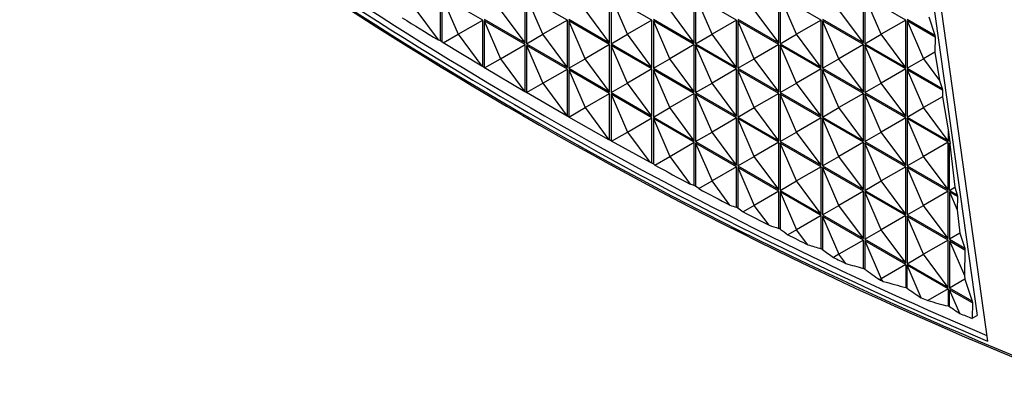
# Model space of a CAD drawing. Header units: millimetres. Extents: x 0 to 489, y 0 to 378.
# Tile 11 of 16: x 349 to 400, y 217 to 236. Entities that reach past the tile are written whole.
import ezdxf

# ---------------------------------------------------------------- set-up
doc = ezdxf.new("R2010")
doc.units = ezdxf.units.MM
doc.header["$LTSCALE"] = 1.75

msp = doc.modelspace()

# ---------------------------------------------------------------- linework, layer by layer
for p, q in [((394.346, 247.654), (398.151, 220.542)), ((394.679, 247.82), (398.694, 219.212)), ((370.343, 234.766), (370.343, 237.105)), ((372.535, 235.839), (370.414, 237.064)), ((370.414, 237.064), (370.414, 234.723)), ((370.414, 237.064), (371.262, 235.104)), ((374.727, 234.656), (374.727, 237.105)), ((376.919, 235.84), (374.798, 237.064)), ((374.798, 237.064), (374.798, 234.615)), ((375.646, 235.105), (374.798, 237.064)), ((379.111, 234.656), (379.111, 237.106)), ((381.303, 235.84), (379.182, 237.065)), ((379.182, 237.065), (379.182, 234.615)), ((380.03, 235.105), (379.182, 237.065)), ((383.495, 234.656), (383.495, 237.106)), ((385.687, 235.841), (383.566, 237.065)), ((383.566, 237.065), (383.566, 234.616)), ((384.414, 235.106), (383.566, 237.065)), ((387.879, 234.657), (387.879, 237.106)), ((390.071, 235.841), (387.95, 237.066)), ((387.95, 237.066), (387.95, 234.616)), ((388.798, 235.106), (387.95, 237.066)), ((392.263, 234.657), (392.263, 237.107)), ((394.455, 235.841), (392.334, 237.066)), ((392.334, 237.066), (392.334, 234.616)), ((393.183, 235.106), (392.334, 237.066)), ((369.07, 236.37), (370.223, 234.817)), ((374.727, 234.656), (373.454, 236.37)), ((379.111, 234.656), (377.838, 236.371)), ((383.495, 234.656), (382.222, 236.371)), ((387.879, 234.657), (386.606, 236.371)), ((392.263, 234.657), (390.991, 236.372)), ((371.262, 235.104), (372.535, 235.839)), ((372.535, 233.431), (372.535, 235.839)), ((372.606, 235.88), (374.727, 234.656)), ((374.727, 234.574), (372.606, 235.798)), ((372.606, 235.798), (372.606, 233.388)), ((372.606, 235.798), (373.454, 233.839)), ((376.919, 235.84), (375.646, 235.105)), ((376.919, 233.39), (376.919, 235.84)), ((376.99, 235.881), (379.111, 234.656)), ((379.111, 234.574), (376.99, 235.799)), ((376.99, 235.799), (376.99, 233.349)), ((377.838, 233.839), (376.99, 235.799)), ((381.303, 235.84), (380.03, 235.105)), ((381.303, 233.391), (381.303, 235.84)), ((381.374, 235.881), (383.495, 234.656)), ((383.495, 234.575), (381.374, 235.799)), ((381.374, 235.799), (381.374, 233.35)), ((382.222, 233.84), (381.374, 235.799)), ((385.687, 235.841), (384.414, 235.106)), ((385.687, 233.391), (385.687, 235.841)), ((385.758, 235.881), (387.879, 234.657)), ((387.879, 234.575), (385.758, 235.8)), ((385.758, 235.8), (385.758, 233.35)), ((386.606, 233.84), (385.758, 235.8)), ((390.071, 235.841), (388.798, 235.106)), ((390.071, 233.391), (390.071, 235.841)), ((390.142, 235.882), (392.263, 234.657)), ((392.263, 234.576), (390.142, 235.8)), ((390.142, 235.8), (390.142, 233.351)), ((390.991, 233.841), (390.142, 235.8)), ((394.455, 235.841), (393.183, 235.106)), ((394.455, 233.392), (394.455, 235.841)), ((394.526, 235.882), (395.96, 235.054)), ((395.973, 234.965), (394.526, 235.801)), ((394.526, 235.801), (394.526, 233.351)), ((394.526, 235.801), (395.375, 233.841)), ((395.644, 236.009), (395.96, 235.054)), ((370.343, 234.766), (370.223, 234.817)), ((370.486, 234.656), (370.414, 234.723)), ((370.486, 234.656), (371.262, 235.104)), ((371.262, 235.104), (372.491, 233.449)), ((374.798, 234.615), (375.646, 235.105)), ((376.919, 233.39), (375.646, 235.105)), ((379.182, 234.615), (380.03, 235.105)), ((381.303, 233.391), (380.03, 235.105)), ((383.566, 234.616), (384.414, 235.106)), ((385.687, 233.391), (384.414, 235.106)), ((387.95, 234.616), (388.798, 235.106)), ((390.071, 233.391), (388.798, 235.106)), ((392.334, 234.616), (393.183, 235.106)), ((394.455, 233.392), (393.183, 235.106)), ((395.973, 234.965), (395.958, 234.178)), ((395.96, 235.054), (395.973, 234.965)), ((372.491, 233.449), (370.486, 234.656)), ((373.454, 233.839), (374.727, 234.574)), ((374.727, 232.13), (374.727, 234.574)), ((374.798, 234.615), (376.919, 233.39)), ((376.919, 233.308), (374.798, 234.533)), ((374.798, 234.533), (374.798, 232.089)), ((374.798, 234.533), (375.646, 232.573)), ((379.111, 234.574), (377.838, 233.839)), ((379.111, 232.125), (379.111, 234.574)), ((379.182, 234.615), (381.303, 233.391)), ((381.303, 233.309), (379.182, 234.533)), ((379.182, 234.533), (379.182, 232.084)), ((380.03, 232.574), (379.182, 234.533)), ((383.495, 234.575), (382.222, 233.84)), ((383.495, 232.125), (383.495, 234.575)), ((383.566, 234.616), (385.687, 233.391)), ((385.687, 233.309), (383.566, 234.534)), ((383.566, 234.534), (383.566, 232.084)), ((384.414, 232.574), (383.566, 234.534)), ((387.879, 234.575), (386.606, 233.84)), ((387.879, 232.125), (387.879, 234.575)), ((387.95, 234.616), (390.071, 233.391)), ((390.071, 233.31), (387.95, 234.534)), ((387.95, 234.534), (387.95, 232.085)), ((388.798, 232.575), (387.95, 234.534)), ((392.263, 234.576), (390.991, 233.841)), ((392.263, 232.126), (392.263, 234.576)), ((392.334, 234.616), (394.455, 233.392)), ((394.455, 233.31), (392.334, 234.535)), ((392.334, 234.535), (392.334, 232.085)), ((393.183, 232.575), (392.334, 234.535)), ((395.958, 234.178), (395.375, 233.841)), ((395.958, 234.178), (396.209, 232.717)), ((372.633, 233.364), (373.454, 233.839)), ((373.454, 233.839), (374.721, 232.133)), ((376.99, 233.349), (377.838, 233.839)), ((379.111, 232.125), (377.838, 233.839)), ((381.374, 233.35), (382.222, 233.84)), ((383.495, 232.125), (382.222, 233.84)), ((385.758, 233.35), (386.606, 233.84)), ((387.879, 232.126), (386.606, 233.84)), ((390.142, 233.351), (390.991, 233.841)), ((392.263, 232.126), (390.991, 233.841)), ((394.526, 233.351), (395.375, 233.841)), ((395.375, 233.841), (396.209, 232.717)), ((372.535, 233.431), (372.491, 233.449)), ((372.633, 233.364), (372.606, 233.388)), ((374.721, 232.133), (372.633, 233.364)), ((375.646, 232.573), (376.919, 233.308)), ((376.919, 230.864), (376.919, 233.308)), ((376.99, 233.349), (379.111, 232.125)), ((379.111, 232.043), (376.99, 233.268)), ((376.99, 233.268), (376.99, 230.824)), ((376.99, 233.268), (377.838, 231.308)), ((381.303, 233.309), (380.03, 232.574)), ((381.303, 230.859), (381.303, 233.309)), ((381.374, 233.35), (383.495, 232.125)), ((383.495, 232.043), (381.374, 233.268)), ((381.374, 233.268), (381.374, 230.818)), ((382.222, 231.308), (381.374, 233.268)), ((385.687, 233.309), (384.414, 232.574)), ((385.687, 230.86), (385.687, 233.309)), ((385.758, 233.35), (387.879, 232.126)), ((387.879, 232.044), (385.758, 233.268)), ((385.758, 233.268), (385.758, 230.819)), ((386.606, 231.309), (385.758, 233.268)), ((390.071, 233.31), (388.798, 232.575)), ((390.071, 230.86), (390.071, 233.31)), ((390.142, 233.351), (392.263, 232.126)), ((392.263, 232.044), (390.142, 233.269)), ((390.142, 233.269), (390.142, 230.819)), ((390.991, 231.309), (390.142, 233.269)), ((394.455, 233.31), (393.183, 232.575)), ((394.455, 230.86), (394.455, 233.31)), ((394.526, 233.351), (396.347, 232.3)), ((396.359, 232.211), (394.526, 233.269)), ((394.526, 233.269), (394.526, 230.82)), ((394.526, 233.269), (395.375, 231.31)), ((396.209, 232.717), (396.347, 232.3)), ((374.727, 232.13), (374.721, 232.133)), ((374.802, 232.086), (375.646, 232.573)), ((375.646, 232.573), (376.913, 230.866)), ((379.182, 232.084), (380.03, 232.574)), ((381.303, 230.859), (380.03, 232.574)), ((383.566, 232.084), (384.414, 232.574)), ((385.687, 230.86), (384.414, 232.574)), ((387.95, 232.085), (388.798, 232.575)), ((390.071, 230.86), (388.798, 232.575)), ((392.334, 232.085), (393.183, 232.575)), ((394.455, 230.86), (393.183, 232.575)), ((396.347, 232.3), (396.359, 232.211)), ((396.359, 232.211), (396.353, 231.875)), ((374.802, 232.086), (374.798, 232.089)), ((376.913, 230.866), (374.802, 232.086)), ((377.838, 231.308), (379.111, 232.043)), ((379.111, 229.633), (379.111, 232.043)), ((379.182, 232.084), (381.303, 230.859)), ((381.303, 230.778), (379.182, 232.002)), ((379.182, 232.002), (379.182, 229.594)), ((379.182, 232.002), (380.03, 230.043)), ((383.495, 232.043), (382.222, 231.308)), ((383.495, 229.594), (383.495, 232.043)), ((383.566, 232.084), (385.687, 230.86)), ((385.687, 230.778), (383.566, 232.003)), ((383.566, 232.003), (383.566, 229.553)), ((384.414, 230.043), (383.566, 232.003)), ((387.879, 232.044), (386.606, 231.309)), ((387.879, 229.594), (387.879, 232.044)), ((387.95, 232.085), (390.071, 230.86)), ((390.071, 230.778), (387.95, 232.003)), ((387.95, 232.003), (387.95, 229.553)), ((388.798, 230.043), (387.95, 232.003)), ((392.263, 232.044), (390.991, 231.309)), ((392.263, 229.595), (392.263, 232.044)), ((392.334, 232.085), (394.455, 230.86)), ((394.455, 230.779), (392.334, 232.003)), ((392.334, 232.003), (392.334, 229.554)), ((393.183, 230.044), (392.334, 232.003)), ((396.353, 231.875), (395.375, 231.31)), ((396.353, 231.875), (396.647, 230.159)), ((376.994, 230.82), (377.838, 231.308)), ((377.838, 231.308), (379.071, 229.648)), ((381.374, 230.818), (382.222, 231.308)), ((383.495, 229.594), (382.222, 231.308)), ((385.758, 230.819), (386.606, 231.309)), ((387.879, 229.594), (386.606, 231.309)), ((390.142, 230.819), (390.991, 231.309)), ((392.263, 229.595), (390.991, 231.309)), ((394.526, 230.82), (395.375, 231.31)), ((396.647, 229.595), (395.375, 231.31)), ((376.919, 230.864), (376.913, 230.866)), ((376.994, 230.82), (376.99, 230.824)), ((379.071, 229.648), (376.994, 230.82)), ((380.03, 230.043), (381.303, 230.778)), ((381.303, 228.436), (381.303, 230.778)), ((381.374, 230.818), (383.495, 229.594)), ((383.495, 229.512), (381.374, 230.737)), ((381.374, 230.737), (381.374, 228.398)), ((381.374, 230.737), (382.222, 228.777)), ((385.687, 230.778), (384.414, 230.043)), ((385.687, 228.328), (385.687, 230.778)), ((385.758, 230.819), (387.879, 229.594)), ((387.879, 229.513), (385.758, 230.737)), ((385.758, 230.737), (385.758, 228.288)), ((386.606, 228.778), (385.758, 230.737)), ((390.071, 230.778), (388.798, 230.043)), ((390.071, 228.329), (390.071, 230.778)), ((390.142, 230.819), (392.263, 229.595)), ((392.263, 229.513), (390.142, 230.738)), ((390.142, 230.738), (390.142, 228.288)), ((390.991, 228.778), (390.142, 230.738)), ((394.455, 230.779), (393.183, 230.044)), ((394.455, 228.329), (394.455, 230.779)), ((394.526, 230.82), (396.647, 229.595)), ((396.647, 229.513), (394.526, 230.738)), ((394.526, 230.738), (394.526, 228.288)), ((395.375, 228.778), (394.526, 230.738)), ((396.647, 230.159), (396.647, 229.595)), ((396.647, 230.159), (396.718, 229.655)), ((379.111, 229.633), (379.071, 229.648)), ((379.211, 229.569), (379.182, 229.594)), ((379.211, 229.569), (380.03, 230.043)), ((380.03, 230.043), (381.194, 228.475)), ((383.566, 229.553), (384.414, 230.043)), ((385.687, 228.328), (384.414, 230.043)), ((387.95, 229.553), (388.798, 230.043)), ((390.071, 228.329), (388.798, 230.043)), ((392.334, 229.554), (393.183, 230.044)), ((394.455, 228.329), (393.183, 230.044)), ((396.718, 229.554), (396.718, 229.655)), ((396.718, 229.655), (396.729, 229.56)), ((381.194, 228.475), (379.211, 229.569)), ((382.222, 228.777), (383.495, 229.512)), ((383.495, 227.274), (383.495, 229.512)), ((383.566, 229.553), (385.687, 228.328)), ((385.687, 228.247), (383.566, 229.471)), ((383.566, 229.471), (383.566, 227.237)), ((383.566, 229.471), (384.414, 227.512)), ((387.879, 229.513), (386.606, 228.778)), ((387.879, 227.063), (387.879, 229.513)), ((387.95, 229.553), (390.071, 228.329)), ((390.071, 228.247), (387.95, 229.472)), ((387.95, 229.472), (387.95, 227.022)), ((388.798, 227.512), (387.95, 229.472)), ((392.263, 229.513), (390.991, 228.778)), ((392.263, 227.063), (392.263, 229.513)), ((392.334, 229.554), (394.455, 228.329)), ((394.455, 228.248), (392.334, 229.472)), ((392.334, 229.472), (392.334, 227.023)), ((393.183, 227.513), (392.334, 229.472)), ((396.647, 229.513), (395.375, 228.778)), ((396.647, 227.064), (396.647, 229.513)), ((396.718, 229.473), (396.746, 229.456)), ((396.718, 227.023), (396.718, 229.473)), ((396.718, 229.473), (396.745, 229.41)), ((396.734, 229.545), (396.746, 229.456)), ((396.746, 229.456), (396.745, 229.41)), ((396.745, 229.41), (396.991, 227.181)), ((381.454, 228.333), (382.222, 228.777)), ((382.222, 228.777), (383.285, 227.346)), ((385.758, 228.288), (386.606, 228.778)), ((387.879, 227.063), (386.606, 228.778)), ((390.142, 228.288), (390.991, 228.778)), ((392.263, 227.063), (390.991, 228.778)), ((394.526, 228.288), (395.375, 228.778)), ((396.647, 227.064), (395.375, 228.778)), ((381.303, 228.436), (381.194, 228.475)), ((381.454, 228.333), (381.374, 228.398)), ((385.687, 228.247), (384.414, 227.512)), ((385.687, 226.147), (385.687, 228.247)), ((385.758, 228.288), (387.879, 227.063)), ((387.879, 226.981), (385.758, 228.206)), ((385.758, 228.206), (385.758, 226.111)), ((385.758, 228.206), (386.606, 226.246)), ((390.071, 228.247), (388.798, 227.512)), ((390.071, 225.798), (390.071, 228.247)), ((390.142, 228.288), (392.263, 227.063)), ((392.263, 226.982), (390.142, 228.206)), ((390.142, 228.206), (390.142, 225.757)), ((390.991, 226.247), (390.142, 228.206)), ((394.455, 228.248), (393.183, 227.513)), ((394.455, 225.798), (394.455, 228.248)), ((394.526, 228.288), (396.647, 227.064)), ((396.647, 226.982), (394.526, 228.207)), ((394.526, 228.207), (394.526, 225.757)), ((395.375, 226.247), (394.526, 228.207)), ((383.495, 227.274), (383.285, 227.346)), ((383.723, 227.113), (383.566, 227.237)), ((383.723, 227.113), (384.414, 227.512)), ((385.344, 226.26), (384.414, 227.512)), ((387.95, 227.022), (388.798, 227.512)), ((390.071, 225.798), (388.798, 227.512)), ((392.334, 227.023), (393.183, 227.513)), ((394.455, 225.798), (393.183, 227.513)), ((396.718, 227.023), (396.991, 227.181)), ((396.991, 227.181), (397.12, 226.791)), ((387.879, 226.981), (386.606, 226.246)), ((387.879, 225.055), (387.879, 226.981)), ((387.95, 227.022), (390.071, 225.798)), ((390.071, 225.716), (387.95, 226.94)), ((387.95, 226.94), (387.95, 225.02)), ((387.95, 226.94), (388.798, 224.981)), ((392.263, 226.982), (390.991, 226.247)), ((392.263, 224.532), (392.263, 226.982)), ((392.334, 227.023), (394.455, 225.798)), ((394.455, 225.716), (392.334, 226.941)), ((392.334, 226.941), (392.334, 224.491)), ((393.183, 224.981), (392.334, 226.941)), ((396.647, 226.982), (395.375, 226.247)), ((396.647, 224.532), (396.647, 226.982)), ((396.718, 227.023), (397.12, 226.791)), ((397.132, 226.702), (396.718, 226.941)), ((396.718, 226.941), (396.718, 224.492)), ((396.718, 226.941), (397.12, 226.014)), ((397.12, 226.791), (397.132, 226.702)), ((397.132, 226.702), (397.12, 226.014)), ((386.606, 226.246), (386.021, 225.908)), ((387.372, 225.214), (386.606, 226.246)), ((390.142, 225.757), (390.991, 226.247)), ((392.263, 224.532), (390.991, 226.247)), ((394.526, 225.757), (395.375, 226.247)), ((396.647, 224.533), (395.375, 226.247)), ((397.12, 226.014), (397.253, 224.801)), ((390.071, 225.716), (388.798, 224.981)), ((390.071, 223.997), (390.071, 225.716)), ((390.142, 225.757), (392.263, 224.532)), ((392.263, 224.45), (390.142, 225.675)), ((390.142, 225.675), (390.142, 223.963)), ((390.142, 225.675), (390.991, 223.715)), ((394.455, 225.716), (393.183, 224.981)), ((394.455, 223.267), (394.455, 225.716)), ((394.526, 225.757), (396.647, 224.533)), ((396.647, 224.451), (394.526, 225.675)), ((394.526, 225.675), (394.526, 223.226)), ((395.375, 223.716), (394.526, 225.675)), ((388.798, 224.981), (388.348, 224.721)), ((389.372, 224.209), (388.798, 224.981)), ((392.334, 224.491), (393.183, 224.981)), ((392.334, 224.491), (394.455, 223.267)), ((394.455, 223.267), (393.183, 224.981)), ((397.253, 224.801), (396.718, 224.492)), ((396.718, 224.492), (397.507, 224.037)), ((397.253, 224.801), (397.507, 224.037)), ((392.263, 224.45), (390.991, 223.715)), ((392.263, 222.975), (392.263, 224.45)), ((394.455, 223.185), (392.334, 224.41)), ((392.334, 224.41), (392.334, 222.942)), ((392.334, 224.41), (393.183, 222.45)), ((396.647, 224.451), (395.375, 223.716)), ((396.647, 222.001), (396.647, 224.451)), ((396.718, 224.41), (397.519, 223.948)), ((396.718, 224.41), (396.718, 221.96)), ((396.718, 224.41), (397.494, 222.617)), ((397.507, 224.037), (397.519, 223.948)), ((390.991, 223.715), (390.706, 223.551)), ((391.342, 223.241), (390.991, 223.715)), ((394.526, 223.226), (395.375, 223.716)), ((396.647, 222.001), (395.375, 223.716)), ((397.519, 223.948), (397.494, 222.617)), ((394.455, 223.185), (393.183, 222.45)), ((394.455, 223.185), (394.455, 221.987)), ((394.526, 223.226), (396.647, 222.001)), ((396.647, 221.92), (394.526, 223.144)), ((394.526, 221.956), (394.526, 223.144)), ((395.26, 221.45), (394.526, 223.144)), ((393.183, 222.45), (393.097, 222.401)), ((393.285, 222.311), (393.183, 222.45)), ((397.494, 222.617), (397.516, 222.421)), ((397.516, 222.421), (396.718, 221.96)), ((397.893, 221.282), (396.718, 221.96)), ((397.516, 222.421), (397.893, 221.282)), ((396.647, 221.92), (395.596, 221.312)), ((396.647, 221.92), (396.647, 221.035)), ((397.906, 221.193), (396.718, 221.879)), ((396.718, 221.005), (396.718, 221.879)), ((397.251, 220.648), (396.718, 221.879)), ((397.906, 221.193), (397.891, 220.397)), ((397.893, 221.282), (397.906, 221.193)), ((397.891, 220.397), (398.151, 220.542))]:
    msp.add_line(p, q)
at = {"flags": 128}
for points in [[(370.414, 234.723), (370.405, 234.728), (370.396, 234.733), (370.387, 234.739), (370.378, 234.744), (370.37, 234.75), (370.361, 234.755), (370.352, 234.761), (370.343, 234.766)], [(372.606, 233.388), (372.597, 233.394), (372.588, 233.399), (372.579, 233.404), (372.57, 233.41), (372.562, 233.415), (372.553, 233.42), (372.544, 233.426), (372.535, 233.431)], [(374.798, 232.089), (374.789, 232.094), (374.78, 232.099), (374.771, 232.104), (374.762, 232.11), (374.754, 232.115), (374.745, 232.12), (374.736, 232.125), (374.727, 232.13)], [(376.99, 230.824), (376.981, 230.829), (376.972, 230.834), (376.963, 230.839), (376.954, 230.844), (376.946, 230.849), (376.937, 230.854), (376.928, 230.859), (376.919, 230.864)], [(379.182, 229.594), (379.173, 229.599), (379.164, 229.604), (379.155, 229.608), (379.146, 229.613), (379.138, 229.618), (379.129, 229.623), (379.12, 229.628), (379.111, 229.633)], [(381.374, 228.398), (381.365, 228.403), (381.356, 228.408), (381.347, 228.412), (381.339, 228.417), (381.33, 228.422), (381.321, 228.427), (381.312, 228.431), (381.303, 228.436)], [(383.566, 227.237), (383.557, 227.242), (383.548, 227.247), (383.539, 227.251), (383.531, 227.256), (383.522, 227.26), (383.513, 227.265), (383.504, 227.27), (383.495, 227.274)], [(385.758, 226.111), (385.749, 226.116), (385.74, 226.12), (385.731, 226.125), (385.723, 226.129), (385.714, 226.134), (385.705, 226.138), (385.696, 226.142), (385.687, 226.147)], [(387.95, 225.02), (387.941, 225.024), (387.932, 225.029), (387.923, 225.033), (387.915, 225.037), (387.906, 225.042), (387.897, 225.046), (387.888, 225.05), (387.879, 225.055)], [(390.142, 223.963), (390.133, 223.968), (390.124, 223.972), (390.115, 223.976), (390.107, 223.98), (390.098, 223.984), (390.089, 223.989), (390.08, 223.993), (390.071, 223.997)], [(392.334, 222.942), (392.325, 222.946), (392.316, 222.95), (392.308, 222.954), (392.299, 222.958), (392.29, 222.962), (392.281, 222.966), (392.272, 222.97), (392.263, 222.975)], [(394.526, 221.956), (394.517, 221.96), (394.508, 221.964), (394.5, 221.968), (394.491, 221.972), (394.482, 221.976), (394.473, 221.979), (394.464, 221.983), (394.455, 221.987)], [(396.718, 221.005), (396.709, 221.009), (396.7, 221.013), (396.692, 221.016), (396.683, 221.02), (396.674, 221.024), (396.665, 221.028), (396.656, 221.032), (396.647, 221.035)]]:
    msp.add_lwpolyline(points, dxfattribs=at)
for centre, radius, start, end in [((481.97, 417.06), 214.827, 231.60413, 248.40124), ((482.325, 417.47), 215.429, 231.61965, 248.3863), ((482.096, 416.396), 213.839, 232.87297, 247.03214), ((482.084, 416.729), 214.398, 232.89441, 247.11097)]:
    msp.add_arc(centre, radius, start, end)
for centre, major_axis, ratio, start_param, end_param in [((343.868, 397.709), (-141.411, 178.982), 0.454258, 2.243323, 2.254875), ((343.868, 397.709), (-141.411, 178.982), 0.454258, 2.325102, 2.336653), ((343.868, 397.709), (-141.411, 178.982), 0.454258, 2.339425, 2.349684), ((374.228, 415.235), (-154.237, 169.807), 0.675912, 2.268388, 2.270177), ((377.615, 417.836), (-84.439, 212.355), 0.454242, 2.486113, 2.488168), ((343.868, 397.709), (-141.411, 178.982), 0.454258, 2.353977, 2.362565), ((373.79, 414.982), (-154.233, 169.803), 0.675912, 2.281249, 2.283891), ((378.053, 418.089), (-84.441, 212.36), 0.454242, 2.499825, 2.502938), ((343.868, 397.709), (-141.411, 178.982), 0.454258, 2.368775, 2.375305), ((373.351, 414.729), (-154.229, 169.798), 0.675912, 2.293968, 2.29762), ((378.491, 418.342), (-84.443, 212.365), 0.454242, 2.51355, 2.517969), ((343.868, 397.709), (-141.411, 178.982), 0.454258, 2.383834, 2.387909), ((372.913, 414.476), (-154.225, 169.794), 0.675912, 2.306552, 2.311366), ((378.93, 418.595), (-84.445, 212.37), 0.454242, 2.527292, 2.533278), ((343.868, 397.709), (-141.411, 178.982), 0.454258, 2.399172, 2.400384), ((372.475, 414.223), (-154.222, 169.79), 0.675912, 2.319008, 2.325132), ((379.368, 418.848), (-84.447, 212.375), 0.454242, 2.541053, 2.546818), ((407.536, 435.11), (-70.041, 218.885), 0.675888, 2.624347, 2.626406), ((372.036, 413.97), (-154.218, 169.786), 0.675912, 2.333405, 2.33892), ((379.807, 419.102), (-84.449, 212.38), 0.454242, 2.554836, 2.559032), ((407.536, 435.11), (-70.041, 218.885), 0.675888, 2.636543, 2.640458)]:
    msp.add_ellipse(centre, major_axis=major_axis, ratio=ratio, start_param=start_param, end_param=end_param)

doc.saveas('drawing.dxf')
